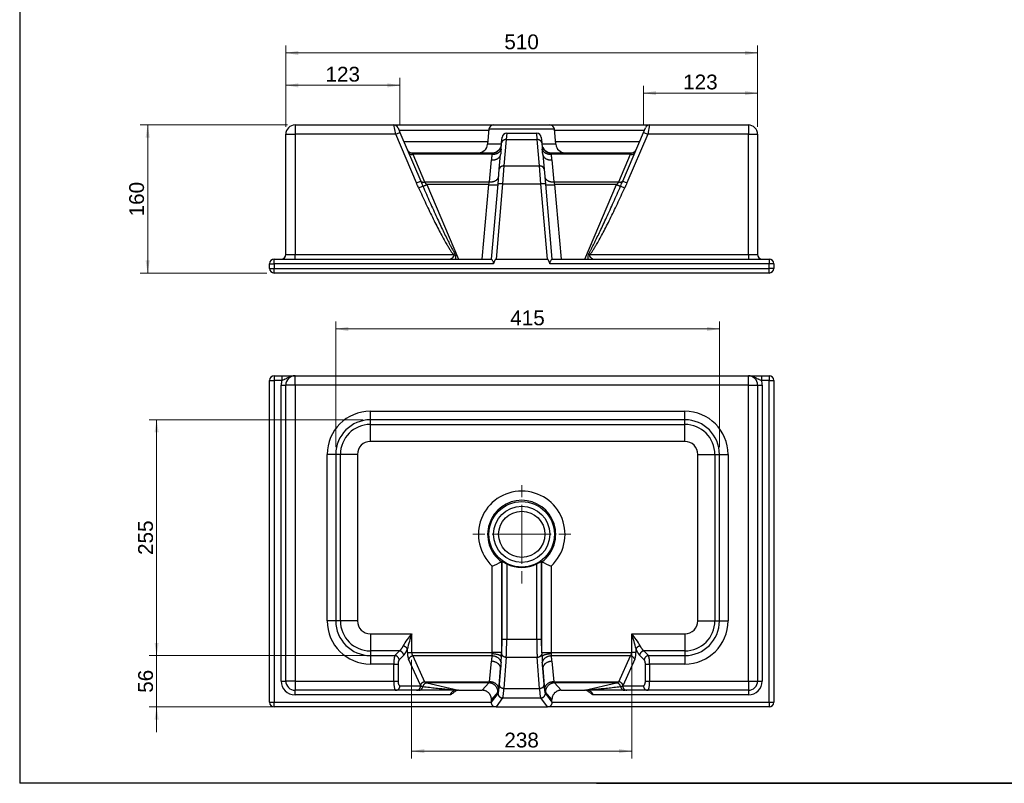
# Model space of a CAD drawing. Header units: millimetres. Extents: x 87 to 2279, y 58 to 1623.
# Tile 1 of 3: x 87 to 1151, y 58 to 884. Entities that reach past the tile are written whole.
import ezdxf
from ezdxf.enums import TextEntityAlignment as Align
from ezdxf.lldxf.tags import DXFTag

# ---------------------------------------------------------------- set-up
doc = ezdxf.new("R2010")
doc.units = ezdxf.units.MM
for name, color, linetype in [('1', 7, 'Continuous'), ('Default', 7, 'Continuous'), ('Predefinito', 7, 'Continuous'), ('TECH', 7, 'Continuous')]:
    doc.layers.add(name, color=color, linetype=linetype)
doc.styles.add('SEACAD_arial_ttf', font='arial.ttf')
tags = doc.linetypes.add('CENTER2', pattern=[28.575, 19.05, -3.175, 3.175, -3.175]).pattern_tags.tags
tags[10:11] = [DXFTag(74, 4), DXFTag(75, 0), DXFTag(340, '0'), DXFTag(46, 0.0), DXFTag(50, 0.0), DXFTag(44, 0.0), DXFTag(45, 0.0)]
tags[8:9] = [DXFTag(74, 4), DXFTag(75, 0), DXFTag(340, '0'), DXFTag(46, 0.0), DXFTag(50, 0.0), DXFTag(44, 0.0), DXFTag(45, 0.0)]
tags[6:7] = [DXFTag(74, 4), DXFTag(75, 0), DXFTag(340, '0'), DXFTag(46, 0.0), DXFTag(50, 0.0), DXFTag(44, 0.0), DXFTag(45, 0.0)]
tags[4:5] = [DXFTag(74, 4), DXFTag(75, 0), DXFTag(340, '0'), DXFTag(46, 0.0), DXFTag(50, 0.0), DXFTag(44, 0.0), DXFTag(45, 0.0)]

# ---------------------------------------------------------------- blocks, each defined once
blk = doc.blocks.new('SEANNOT_GROUP3')
at = {"layer": 'Default', "color": 136, "linetype": 'CENTER2', "lineweight": 9}
for p, q in [((629.5, 367.4), (629.5, 380.4)), ((629.5, 359.4), (629.5, 295.4)), ((589.5, 327.4), (576.5, 327.4)), ((661.5, 327.4), (597.5, 327.4)), ((669.5, 327.4), (682.5, 327.4)), ((629.5, 287.4), (629.5, 274.4))]:
    blk.add_line(p, q, dxfattribs=at)
blk = doc.blocks.new('GDimGGroup12')
at = {"layer": 'Default', "linetype": 'Continuous', "lineweight": 9}
for points in [[(388.1, 815), (374.5, 812.8), (388.1, 810.5)], [(484.3, 815), (484.3, 810.5), (497.9, 812.8)]]:
    blk.add_hatch(color=136, dxfattribs=at).paths.add_polyline_path(points)
at = {"layer": 'Default', "color": 136, "linetype": 'Continuous', "lineweight": 9}
for p, q in [((374.5, 767.9), (374.5, 820.8)), ((497.9, 769.9), (497.9, 820.8)), ((374.5, 812.8), (497.9, 812.8))]:
    blk.add_line(p, q, dxfattribs=at)
at = {"layer": 'Default', "color": 136, "linetype": 'Continuous', "lineweight": 9, "style": 'SEACAD_arial_ttf'}
blk.add_text('123', height=16, dxfattribs=at).set_placement((417.4, 832.8), align=Align.TOP_LEFT)
blk = doc.blocks.new('GDimGGroup13')
at = {"layer": 'Default', "linetype": 'Continuous', "lineweight": 9}
for points in [[(774.7, 806.6), (761.1, 804.4), (774.7, 802.1)], [(870.9, 806.6), (870.9, 802.1), (884.5, 804.4)]]:
    blk.add_hatch(color=136, dxfattribs=at).paths.add_polyline_path(points)
at = {"layer": 'Default', "color": 136, "linetype": 'Continuous', "lineweight": 9}
for p, q in [((761.1, 769.9), (761.1, 812.4)), ((884.5, 767.9), (884.5, 812.4)), ((884.5, 804.4), (761.1, 804.4))]:
    blk.add_line(p, q, dxfattribs=at)
at = {"layer": 'Default', "color": 136, "linetype": 'Continuous', "lineweight": 9, "style": 'SEACAD_arial_ttf'}
blk.add_text('123', height=16, dxfattribs=at).set_placement((804, 824.4), align=Align.TOP_LEFT)
blk = doc.blocks.new('GDimGGroup14')
at = {"layer": 'Default', "linetype": 'Continuous', "lineweight": 9}
for points in [[(388.1, 850.1), (374.5, 847.8), (388.1, 845.5)], [(870.9, 850.1), (870.9, 845.5), (884.5, 847.8)]]:
    blk.add_hatch(color=136, dxfattribs=at).paths.add_polyline_path(points)
at = {"layer": 'Default', "color": 136, "linetype": 'Continuous', "lineweight": 9}
for p, q in [((374.5, 767.9), (374.5, 855.8)), ((884.5, 767.9), (884.5, 855.8)), ((374.5, 847.8), (884.5, 847.8))]:
    blk.add_line(p, q, dxfattribs=at)
at = {"layer": 'Default', "color": 136, "linetype": 'Continuous', "lineweight": 9, "style": 'SEACAD_arial_ttf'}
blk.add_text('510', height=16, dxfattribs=at).set_placement((610.7, 867.8), align=Align.TOP_LEFT)
blk = doc.blocks.new('GDimGGroup15')
at = {"layer": 'Default', "linetype": 'Continuous', "lineweight": 9}
for points in [[(442.1, 551.7), (428.5, 549.4), (442.1, 547.1)], [(829.7, 551.7), (829.7, 547.1), (843.3, 549.4)]]:
    blk.add_hatch(color=136, dxfattribs=at).paths.add_polyline_path(points)
at = {"layer": 'Default', "color": 136, "linetype": 'Continuous', "lineweight": 9}
for p, q in [((428.5, 421.8), (428.5, 557.4)), ((843.3, 421.8), (843.3, 557.4)), ((428.5, 549.4), (843.3, 549.4))]:
    blk.add_line(p, q, dxfattribs=at)
at = {"layer": 'Default', "color": 136, "linetype": 'Continuous', "lineweight": 9, "style": 'SEACAD_arial_ttf'}
blk.add_text('415', height=16, dxfattribs=at).set_placement((617.1, 569.4), align=Align.TOP_LEFT)
blk = doc.blocks.new('GDimGGroup16')
at = {"layer": 'Default', "linetype": 'Continuous', "lineweight": 9}
for points in [[(232.6, 437.7), (237.1, 437.7), (234.9, 451.3)], [(232.6, 210), (234.9, 196.4), (237.1, 210)]]:
    blk.add_hatch(color=136, dxfattribs=at).paths.add_polyline_path(points)
at = {"layer": 'Default', "color": 136, "linetype": 'Continuous', "lineweight": 9}
for p, q in [((457.9, 451.3), (226.9, 451.3)), ((234.9, 451.3), (234.9, 196.4)), ((471.2, 196.4), (226.9, 196.4))]:
    blk.add_line(p, q, dxfattribs=at)
at = {"layer": 'Default', "color": 136, "linetype": 'Continuous', "lineweight": 9, "style": 'SEACAD_arial_ttf'}
blk.add_text('255', height=16, rotation=90, dxfattribs=at).set_placement((214.9, 305.1), align=Align.TOP_LEFT)
blk = doc.blocks.new('GDimGGroup17')
at = {"layer": 'Default', "linetype": 'Continuous', "lineweight": 9}
for points in [[(232.6, 210), (234.9, 196.4), (237.1, 210)], [(232.6, 127.2), (237.1, 127.2), (234.9, 140.8)]]:
    blk.add_hatch(color=136, dxfattribs=at).paths.add_polyline_path(points)
at = {"layer": 'Default', "color": 136, "linetype": 'Continuous', "lineweight": 9}
for p, q in [((234.9, 223.6), (234.9, 113.6)), ((471.2, 196.4), (226.9, 196.4)), ((591, 140.8), (226.9, 140.8))]:
    blk.add_line(p, q, dxfattribs=at)
at = {"layer": 'Default', "color": 136, "linetype": 'Continuous', "lineweight": 9, "style": 'SEACAD_arial_ttf'}
blk.add_text('56', height=16, rotation=90, dxfattribs=at).set_placement((214.9, 156.1), align=Align.TOP_LEFT)
blk = doc.blocks.new('GDimGGroup18')
at = {"layer": 'Default', "linetype": 'Continuous', "lineweight": 9}
for points in [[(524.1, 90.8), (524.1, 95.3), (510.5, 93)], [(734.8, 90.8), (748.4, 93), (734.8, 95.3)]]:
    blk.add_hatch(color=136, dxfattribs=at).paths.add_polyline_path(points)
at = {"layer": 'Default', "color": 136, "linetype": 'Continuous', "lineweight": 9}
for p, q in [((510.5, 191.7), (510.5, 85)), ((748.4, 201.7), (748.4, 85)), ((510.5, 93), (748.4, 93))]:
    blk.add_line(p, q, dxfattribs=at)
at = {"layer": 'Default', "color": 136, "linetype": 'Continuous', "lineweight": 9, "style": 'SEACAD_arial_ttf'}
blk.add_text('238', height=16, dxfattribs=at).set_placement((610.7, 113), align=Align.TOP_LEFT)
blk = doc.blocks.new('GDimGGroup23')
at = {"layer": 'Default', "linetype": 'Continuous', "lineweight": 9}
for points in [[(222.9, 756.3), (227.4, 756.3), (225.2, 769.9)], [(222.9, 623.5), (225.2, 609.9), (227.4, 623.5)]]:
    blk.add_hatch(color=136, dxfattribs=at).paths.add_polyline_path(points)
at = {"layer": 'Default', "color": 136, "linetype": 'Continuous', "lineweight": 9}
for p, q in [((376.5, 769.9), (217.2, 769.9)), ((225.2, 769.9), (225.2, 609.9)), ((354, 609.9), (217.2, 609.9))]:
    blk.add_line(p, q, dxfattribs=at)
at = {"layer": 'Default', "color": 136, "linetype": 'Continuous', "lineweight": 9, "style": 'SEACAD_arial_ttf'}
blk.add_text('160', height=16, rotation=90, dxfattribs=at).set_placement((205.2, 671.1), align=Align.TOP_LEFT)

msp = doc.modelspace()

# ---------------------------------------------------------------- linework, layer by layer
at = {"layer": '1', "color": 7, "linetype": 'Continuous'}
for p, q in [((86.9, 1622.8), (86.9, 58.3)), ((2274.9, 58.3), (86.9, 58.3)), ((710.3, 58.5), (2274.9, 58.5))]:
    msp.add_line(p, q, dxfattribs=at)
at = {"layer": 'Predefinito', "color": 7, "linetype": 'Continuous'}
msp.add_line((710.3, 58.5), (710.3, 58.3), dxfattribs=at)
at = {"layer": 'TECH', "color": 7, "linetype": 'Continuous'}
for p, q in [((384.5, 769.9), (491.2, 769.9)), ((384.5, 769.9), (384.5, 759.9)), ((491.2, 769.9), (599.1, 769.9)), ((493.3, 759.9), (491.2, 769.9)), ((495.8, 766.9), (497.9, 761.9)), ((599.1, 769.9), (659.9, 769.9)), ((659.9, 769.9), (767.8, 769.9)), ((761.1, 761.9), (763.2, 766.9)), ((767.8, 769.9), (765.7, 759.9)), ((767.8, 769.9), (874.5, 769.9)), ((874.5, 769.9), (874.5, 759.9)), ((374.5, 759.9), (384.5, 759.9)), ((374.5, 629.9), (374.5, 759.9)), ((384.5, 759.9), (384.5, 629.9)), ((493.3, 759.9), (384.5, 759.9)), ((493.3, 759.9), (497.9, 761.9)), ((515.7, 707.2), (493.3, 759.9)), ((593.9, 763.8), (497.1, 763.8)), ((497.9, 761.9), (520.3, 709.1)), ((594.1, 765.3), (592.6, 749)), ((664.9, 765.3), (594.1, 765.3)), ((607.8, 750.7), (608.3, 756.6)), ((613.3, 761.1), (612.8, 754.1)), ((613.3, 761.1), (645.7, 761.1)), ((646.2, 754.1), (645.7, 761.1)), ((650.6, 756.6), (651.2, 750.7)), ((666.3, 749), (664.9, 765.3)), ((761.9, 763.8), (665, 763.8)), ((738.7, 709.1), (761.1, 761.9)), ((765.7, 759.9), (743.3, 707.2)), ((761.1, 761.9), (765.7, 759.9)), ((874.5, 759.9), (765.7, 759.9)), ((874.5, 759.9), (884.5, 759.9)), ((874.5, 629.9), (874.5, 759.9)), ((884.5, 759.9), (884.5, 629.9)), ((502, 752.1), (592.9, 752.1)), ((607.6, 749), (592.6, 749)), ((607.6, 748.3), (607.8, 750.7)), ((612.8, 754.1), (610.3, 725.6)), ((612.8, 754.1), (646.2, 754.1)), ((648.7, 725.6), (646.2, 754.1)), ((651.2, 750.7), (651.4, 748.3)), ((666.3, 749), (651.3, 749)), ((666, 752.1), (756.9, 752.1)), ((510.5, 739.9), (597.7, 739.9)), ((511.9, 738.3), (510.5, 739.9)), ((511.9, 738.3), (524.6, 708.4)), ((597.3, 738.3), (511.9, 738.3)), ((597.6, 739.7), (597.7, 739.9)), ((605.3, 722.2), (606.7, 738)), ((652.3, 738), (653.6, 722.2)), ((661.3, 739.9), (748.4, 739.9)), ((661.3, 739.9), (661.3, 739.7)), ((747.1, 738.3), (661.6, 738.3)), ((734.4, 708.4), (747.1, 738.3)), ((748.4, 739.9), (747.1, 738.3)), ((594.6, 708.4), (596.7, 732.1)), ((610.3, 725.6), (608.9, 706.2)), ((610.3, 725.6), (648.7, 725.6)), ((650.1, 706.2), (648.7, 725.6)), ((662.2, 732.1), (664.3, 708.4)), ((603.9, 706), (605.3, 722.2)), ((653.6, 722.2), (655.1, 706)), ((515.7, 707.2), (520.3, 709.1)), ((518.1, 701.9), (522.6, 703.9)), ((524.6, 708.4), (594.6, 708.4)), ((527.1, 705.4), (524.6, 708.4)), ((527.1, 705.4), (561.2, 624.9)), ((593.9, 705.4), (527.1, 705.4)), ((586.8, 624.9), (593.9, 705.4)), ((593.9, 705.4), (594.6, 708.4)), ((596.8, 624.9), (603.9, 706)), ((608.9, 706.2), (601.8, 624.9)), ((608.9, 706.2), (650.1, 706.2)), ((657.2, 624.9), (650.1, 706.2)), ((655.1, 706), (662.2, 624.9)), ((664.3, 708.4), (734.4, 708.4)), ((664.3, 708.4), (665.1, 705.4)), ((731.9, 705.4), (665.1, 705.4)), ((665.1, 705.4), (672.1, 624.9)), ((697.7, 624.9), (731.9, 705.4)), ((734.4, 708.4), (731.9, 705.4)), ((736.4, 703.9), (740.8, 701.9)), ((738.7, 709.1), (743.3, 707.2)), ((374.5, 629.9), (384.5, 629.9)), ((384.5, 629.9), (555.5, 629.9)), ((384.5, 624.9), (384.5, 629.9)), ((555.5, 629.9), (557, 631)), ((702, 631), (703.4, 629.9)), ((703.4, 629.9), (874.5, 629.9)), ((874.5, 629.9), (884.5, 629.9)), ((874.5, 629.9), (874.5, 624.9)), ((357, 614.9), (357, 619.9)), ((357, 619.9), (362, 619.9)), ((362, 624.9), (596.8, 624.9)), ((362, 619.9), (362, 624.9)), ((362, 619.9), (362, 614.9)), ((599, 619.9), (362, 619.9)), ((601.8, 624.9), (657.2, 624.9)), ((897, 619.9), (660, 619.9)), ((662.2, 624.9), (897, 624.9)), ((897, 624.9), (897, 619.9)), ((897, 614.9), (897, 619.9)), ((902, 619.9), (897, 619.9)), ((902, 619.9), (902, 614.9)), ((357, 614.9), (362, 614.9)), ((362, 614.9), (897, 614.9)), ((362, 609.9), (362, 614.9)), ((897, 609.9), (362, 609.9)), ((902, 614.9), (897, 614.9)), ((897, 609.9), (897, 614.9)), ((357, 145.8), (357, 493.8)), ((357, 493.8), (362, 493.8)), ((362, 498.8), (370.3, 498.8)), ((362, 498.8), (362, 493.8)), ((362, 493.8), (362, 145.8)), ((370.3, 493.8), (362, 493.8)), ((370.3, 498.8), (384.5, 498.8)), ((370.3, 498.8), (370.3, 493.8)), ((384.5, 498.8), (874.5, 498.8)), ((384.5, 488.8), (384.5, 498.8)), ((874.5, 488.8), (874.5, 498.8)), ((874.5, 498.8), (888.6, 498.8)), ((888.6, 498.8), (897, 498.8)), ((888.6, 498.8), (888.6, 493.8)), ((897, 493.8), (888.6, 493.8)), ((897, 498.8), (897, 493.8)), ((897, 145.8), (897, 493.8)), ((897, 493.8), (902, 493.8)), ((902, 493.8), (902, 145.8)), ((369.5, 168.8), (369.5, 488.8)), ((369.5, 488.8), (374.5, 488.8)), ((374.5, 168.8), (374.5, 488.8)), ((384.5, 488.8), (374.5, 488.8)), ((874.5, 488.8), (384.5, 488.8)), ((384.5, 488.8), (384.5, 168.8)), ((874.5, 168.8), (874.5, 488.8)), ((874.5, 488.8), (884.5, 488.8)), ((884.5, 488.8), (884.5, 168.8)), ((884.5, 488.8), (889.5, 488.8)), ((889.5, 488.8), (889.5, 168.8)), ((465.9, 460.5), (805.9, 460.5)), ((465.9, 451.3), (465.9, 460.5)), ((805.9, 451.3), (805.9, 460.5)), ((805.9, 451.3), (465.9, 451.3)), ((465.9, 446.3), (465.9, 451.3)), ((805.9, 446.3), (805.9, 451.3)), ((465.9, 446.3), (805.9, 446.3)), ((465.9, 427.9), (465.9, 446.3)), ((805.9, 427.9), (805.9, 446.3)), ((805.9, 427.9), (465.9, 427.9)), ((419.3, 233.8), (419.3, 413.8)), ((428.5, 413.8), (419.3, 413.8)), ((428.5, 413.8), (428.5, 233.8)), ((433.5, 413.8), (428.5, 413.8)), ((433.5, 233.8), (433.5, 413.8)), ((451.9, 413.8), (433.5, 413.8)), ((451.9, 413.8), (451.9, 233.8)), ((819.9, 233.8), (819.9, 413.8)), ((819.9, 413.8), (838.3, 413.8)), ((838.3, 413.8), (843.3, 413.8)), ((838.3, 413.8), (838.3, 233.8)), ((843.3, 233.8), (843.3, 413.8)), ((843.3, 413.8), (852.5, 413.8)), ((852.5, 413.8), (852.5, 233.8)), ((608.3, 298), (607.6, 297.7)), ((608.3, 214), (608.3, 298)), ((650.6, 298), (651.3, 297.7)), ((650.6, 298), (650.6, 214)), ((597.7, 199.7), (597.7, 293)), ((607.6, 297.7), (607.6, 199.7)), ((613.3, 295.5), (613.3, 214)), ((645.7, 214), (645.7, 295.5)), ((651.3, 199.7), (651.3, 297.7)), ((661.3, 293), (661.3, 199.7)), ((428.5, 233.8), (419.3, 233.8)), ((433.5, 233.8), (428.5, 233.8)), ((451.9, 233.8), (433.5, 233.8)), ((819.9, 233.8), (838.3, 233.8)), ((838.3, 233.8), (843.3, 233.8)), ((843.3, 233.8), (852.5, 233.8)), ((465.9, 219.8), (510.5, 219.8)), ((465.9, 219.8), (465.9, 201.4)), ((510.5, 219.8), (510.5, 199.7)), ((608.3, 214), (613.3, 214)), ((613.3, 214), (645.7, 214)), ((645.7, 214), (650.6, 214)), ((748.4, 219.8), (805.9, 219.8)), ((748.4, 199.7), (748.4, 219.8)), ((805.9, 219.8), (805.9, 201.4)), ((505.9, 199.7), (505.9, 203.5)), ((753, 203.5), (753, 199.7)), ((465.9, 201.4), (465.9, 196.4)), ((497.4, 201.4), (465.9, 201.4)), ((465.9, 196.4), (492.5, 196.4)), ((465.9, 196.4), (465.9, 187.2)), ((492.5, 196.4), (497.4, 201.4)), ((502, 196.8), (497.1, 191.8)), ((505.9, 199.7), (510.5, 199.7)), ((520, 164.4), (507.3, 192.3)), ((510.5, 199.7), (597.7, 199.7)), ((511.9, 196), (524.6, 168.1)), ((597.3, 196), (511.9, 196)), ((607.6, 199.7), (597.7, 199.7)), ((607.6, 195.1), (607.8, 197.9)), ((612.8, 194.6), (610.3, 160.9)), ((612.8, 194.6), (646.2, 194.6)), ((648.7, 160.9), (646.2, 194.6)), ((651.2, 197.9), (651.4, 195.1)), ((651.3, 199.7), (661.3, 199.7)), ((661.3, 199.7), (748.4, 199.7)), ((747.1, 196), (661.6, 196)), ((734.4, 168.1), (747.1, 196)), ((751.7, 192.3), (739, 164.4)), ((753, 199.7), (748.4, 199.7)), ((761.9, 191.8), (756.9, 196.8)), ((805.9, 201.4), (761.5, 201.4)), ((761.5, 201.4), (766.5, 196.4)), ((766.5, 196.4), (805.9, 196.4)), ((805.9, 201.4), (805.9, 196.4)), ((805.9, 196.4), (805.9, 187.2)), ((491.2, 187.2), (465.9, 187.2)), ((491.2, 168.8), (491.2, 187.2)), ((491.2, 187.2), (495.8, 187.2)), ((495.8, 187.2), (495.8, 168.8)), ((594.6, 168.1), (596.7, 190.2)), ((606.7, 182.9), (604.6, 160.8)), ((605.3, 164.1), (606.7, 182.9)), ((652.3, 182.9), (653.6, 164.1)), ((654.3, 160.8), (652.3, 182.9)), ((662.2, 190.2), (664.3, 168.1)), ((763.2, 168.8), (763.2, 187.2)), ((763.2, 187.2), (767.8, 187.2)), ((805.9, 187.2), (767.8, 187.2)), ((767.8, 187.2), (767.8, 168.8)), ((369.5, 168.8), (374.5, 168.8)), ((384.5, 168.8), (374.5, 168.8)), ((384.5, 168.8), (491.2, 168.8)), ((384.5, 168.8), (384.5, 158.8)), ((491.2, 168.8), (495.8, 168.8)), ((497.9, 163.8), (520.3, 163.8)), ((524.6, 168.1), (594.6, 168.1)), ((527.1, 166.8), (561.2, 158.8)), ((593.9, 166.8), (527.1, 166.8)), ((586.8, 158.8), (593.9, 166.8)), ((610.3, 160.9), (648.7, 160.9)), ((664.3, 168.1), (734.4, 168.1)), ((731.9, 166.8), (665.1, 166.8)), ((665.1, 166.8), (672.1, 158.8)), ((697.7, 158.8), (731.9, 166.8)), ((738.7, 163.8), (761.1, 163.8)), ((763.2, 168.8), (767.8, 168.8)), ((767.8, 168.8), (874.5, 168.8)), ((874.5, 168.8), (874.5, 158.8)), ((874.5, 168.8), (884.5, 168.8)), ((884.5, 168.8), (889.5, 168.8)), ((384.5, 153.8), (384.5, 158.8)), ((493.3, 158.8), (384.5, 158.8)), ((552.7, 153.8), (384.5, 153.8)), ((515.7, 158.8), (493.3, 158.8)), ((518.1, 158.8), (515.7, 158.8)), ((555.5, 158.8), (518.1, 158.8)), ((561.2, 158.8), (586.8, 158.8)), ((603.8, 156.8), (596.8, 148.9)), ((596.8, 145.8), (603.9, 155.4)), ((608.9, 150.5), (601.8, 140.8)), ((608.9, 150.5), (650.1, 150.5)), ((657.2, 140.8), (650.1, 150.5)), ((662.2, 148.9), (655.1, 156.8)), ((655.1, 155.4), (662.2, 145.8)), ((672.1, 158.8), (697.7, 158.8)), ((740.8, 158.8), (703.4, 158.8)), ((874.5, 153.8), (706.2, 153.8)), ((743.3, 158.8), (740.8, 158.8)), ((765.7, 158.8), (743.3, 158.8)), ((874.5, 158.8), (765.7, 158.8)), ((874.5, 158.8), (874.5, 153.8)), ((357, 145.8), (362, 145.8)), ((362, 145.8), (596.8, 145.8)), ((362, 140.8), (362, 145.8)), ((599, 140.8), (362, 140.8)), ((596.8, 145.8), (596.8, 148.9)), ((596.8, 145.8), (596.8, 145.8)), ((601.8, 140.8), (599, 140.8)), ((601.8, 140.8), (657.2, 140.8)), ((660, 140.8), (657.2, 140.8)), ((897, 140.8), (660, 140.8)), ((662.2, 145.8), (662.2, 148.9)), ((662.2, 145.8), (897, 145.8)), ((662.2, 145.8), (662.2, 145.8)), ((897, 145.8), (897, 140.8)), ((897, 145.8), (902, 145.8))]:
    msp.add_line(p, q, dxfattribs=at)
for radius in [35.4, 30.4, 25]:
    msp.add_circle((629.5, 327.4), radius, dxfattribs=at)
for centre, radius, start, end in [((384.5, 759.9), 10, 90, 180), ((491.2, 764.9), 5, 23, 90), ((599.1, 764.9), 5, 90, 175), ((659.9, 764.9), 5, 5, 90), ((767.8, 764.9), 5, 90, 157), ((874.5, 759.9), 10, 0, 90), ((613.3, 756.1), 5, 90, 175), ((645.7, 756.1), 5, 5, 90), ((582.7, 749.9), 10, 270, 355), ((597.7, 749.9), 10, 270, 355), ((149.1, 784.9), 459.9, 354.8604, 355.433), ((661.3, 749.9), 10, 185, 270), ((1109.8, 784.9), 459.9, 184.567, 185.1396), ((676.3, 749.9), 10, 185, 270), ((510.5, 744.9), 5, 203, 270), ((585.5, 741.8), 12.4, 343.4784, 349.933), ((673, 741.7), 11.8, 189.926, 196.6626), ((748.4, 744.9), 5, 270, 337), ((369.5, 629.9), 5, 270, 360), ((709.2, 626.9), 8.3, 150.4871, 193.881), ((889.5, 629.9), 5, 180, 270), ((362, 619.9), 5, 90, 180), ((897, 619.9), 5, 0, 90), ((362, 614.9), 5, 180, 270), ((897, 614.9), 5, 270, 360), ((362, 493.8), 5, 90, 180), ((384.5, 488.8), 15, 160.5288, 180), ((384.5, 488.8), 10, 90, 180), ((874.5, 488.8), 10, 0, 90), ((874.5, 488.8), 15, 0, 19.4712), ((897, 493.8), 5, 0, 90), ((465.9, 413.8), 46.6, 90, 180), ((805.9, 413.8), 46.6, 0, 90), ((465.9, 413.8), 37.4, 90, 180), ((805.9, 413.8), 37.4, 0, 90), ((465.9, 413.8), 32.4, 90, 180), ((805.9, 413.8), 32.4, 0, 90), ((465.9, 413.8), 14, 90, 180), ((805.9, 413.8), 14, 0, 90), ((629.5, 327.4), 46.8, 312.7971, 227.2029), ((629.5, 327.4), 36.8, 306.3474, 233.6526), ((519.6, 472.6), 195.8, 293.5074, 296.7275), ((629.5, 327.4), 35.8, 243.0932, 296.9068), ((739.4, 472.6), 195.8, 243.2725, 246.4926), ((465.9, 233.8), 46.6, 180, 270), ((465.9, 233.8), 37.4, 180, 270), ((465.9, 233.8), 32.4, 180, 270), ((465.9, 233.8), 14, 180, 270), ((805.9, 233.8), 46.6, 270, 360), ((805.9, 233.8), 37.4, 270, 360), ((805.9, 233.8), 14, 270, 360), ((805.9, 233.8), 32.4, 270, 360), ((562.6, 173.4), 69.8, 138.2923, 151.455), ((653, 170.9), 150.6, 161.0502, 167.5167), ((696.3, 173.4), 69.8, 28.545, 41.7077), ((606, 170.9), 150.6, 12.4833, 18.9498), ((588.1, 198.5), 9.53, 344.975, 357.9697), ((416.2, 204.6), 191.6, 355.3719, 357.1567), ((842.8, 204.6), 191.6, 182.8433, 184.6281), ((669.9, 198.3), 8.56, 181.2927, 195.7626), ((384.5, 168.8), 15, 180, 270), ((384.5, 168.8), 10, 180, 270), ((523.4, 167.9), 5.16, 232.0605, 260.3819), ((735.5, 167.9), 5.16, 279.6181, 307.9395), ((874.5, 168.8), 10, 270, 360), ((874.5, 168.8), 15, 270, 360), ((362, 145.8), 5, 180, 270), ((897, 145.8), 5, 270, 360)]:
    msp.add_arc(centre, radius, start, end, dxfattribs=at)
for points, weights in [([(597.6, 739.7), (606.8, 739.6), (607.6, 748.3)], [1, 0.735866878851, 1]), ([(612.8, 754.1), (608.1, 754.2), (607.8, 750.7)], [1, 0.730275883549, 1]), ([(651.2, 750.7), (650.8, 754.2), (646.2, 754.1)], [1, 0.73027588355, 1]), ([(651.4, 748.3), (652.1, 739.6), (661.3, 739.7)], [1, 0.735866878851, 1]), ([(507.3, 739.8), (508.2, 737.5), (511.9, 738.3)], [1, 0.795710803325, 1]), ([(597.3, 738.3), (597, 735.2), (596.7, 732.1)], [1, 0.999411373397, 1]), ([(596.7, 732.1), (606.1, 731.6), (606.7, 738)], [1, 0.727805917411, 1]), ([(597.3, 738.3), (606.1, 737.9), (607.2, 743.7)], [1, 0.750740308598, 1]), ([(607.2, 743.7), (606.9, 740.9), (606.7, 738)], [1, 0.999411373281, 1]), ([(652.3, 738), (652, 740.9), (651.7, 743.7)], [1, 0.999411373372, 1]), ([(651.7, 743.7), (652.9, 737.9), (661.6, 738.3)], [1, 0.750740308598, 1]), ([(652.3, 738), (652.8, 731.6), (662.2, 732.1)], [1, 0.727805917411, 1]), ([(662.2, 732.1), (661.9, 735.2), (661.6, 738.3)], [1, 0.999411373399, 1]), ([(747.1, 738.3), (750.7, 737.5), (751.7, 739.8)], [1, 0.795710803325, 1]), ([(610.3, 725.6), (605.6, 725.8), (605.3, 722.2)], [1, 0.73027588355, 1]), ([(653.6, 722.2), (653.3, 725.8), (648.7, 725.6)], [1, 0.73027588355, 1]), ([(594.6, 708.4), (604, 707.9), (604.6, 714.3)], [1, 0.727805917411, 1]), ([(654.3, 714.3), (654.9, 707.9), (664.3, 708.4)], [1, 0.727805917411, 1]), ([(520, 709.8), (520.9, 707.5), (524.6, 708.4)], [1, 0.795710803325, 1]), ([(522.6, 703.9), (523.5, 703.9), (527.1, 705.4)], [1, 0.787993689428, 1]), ([(522.6, 703.9), (546.2, 649.6), (557, 631)], [1, 0.876552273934, 1]), ([(593.9, 705.4), (603.8, 704.6), (603.8, 705.6)], [1, 0.710123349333, 1]), ([(608.9, 706.2), (603.9, 706.6), (603.9, 706)], [1, 0.710722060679, 1]), ([(655.1, 706), (655, 706.6), (650.1, 706.2)], [1, 0.710722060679, 1]), ([(655.1, 705.6), (655.2, 704.6), (665.1, 705.4)], [1, 0.710123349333, 1]), ([(702, 631), (712.7, 649.6), (736.4, 703.9)], [1, 0.876552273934, 1]), ([(731.9, 705.4), (735.5, 703.9), (736.4, 703.9)], [1, 0.787993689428, 1]), ([(734.4, 708.4), (738, 707.5), (739, 709.8)], [1, 0.795710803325, 1]), ([(518.1, 701.9), (542.4, 647.6), (555.5, 629.9)], [1, 0.876552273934, 1]), ([(703.4, 629.9), (716.5, 647.6), (740.8, 701.9)], [1, 0.876552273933, 1]), ([(601.8, 624.9), (600.5, 624.9), (599, 619.9)], [1, 0.970148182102, 1]), ([(660, 619.9), (658.4, 624.9), (657.2, 624.9)], [1, 0.970148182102, 1]), ([(607.8, 197.9), (608.3, 204.9), (608.3, 214)], [1, 0.939205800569, 1]), ([(612.8, 194.6), (613.3, 203), (613.3, 214)], [1, 0.939205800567, 1]), ([(645.7, 214), (645.7, 203), (646.2, 194.6)], [1, 0.939205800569, 1]), ([(650.6, 214), (650.6, 204.9), (651.2, 197.9)], [1, 0.939205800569, 1]), ([(497.4, 201.4), (499.7, 203.2), (501.3, 206.7)], [1, 0.974097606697, 1]), ([(505.9, 203.5), (504.9, 206), (501.3, 206.7)], [1, 0.804831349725, 1]), ([(502, 196.8), (504.3, 199.1), (505.9, 203.5)], [1, 0.974097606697, 1]), ([(757.6, 206.7), (754.1, 206), (753, 203.5)], [1, 0.804831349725, 1]), ([(753, 203.5), (754.6, 199.1), (756.9, 196.8)], [1, 0.974097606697, 1]), ([(757.6, 206.7), (759.2, 203.2), (761.5, 201.4)], [1, 0.974097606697, 1]), ([(492.5, 196.4), (491.2, 193.8), (491.2, 187.2)], [1, 0.833885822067, 1]), ([(497.1, 191.8), (496.4, 195.8), (492.5, 196.4)], [1, 0.759167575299, 1]), ([(497.1, 191.8), (495.8, 190.5), (495.8, 187.2)], [1, 0.833885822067, 1]), ([(502, 196.8), (501.4, 200.8), (497.4, 201.4)], [1, 0.759167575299, 1]), ([(505.9, 199.7), (505.9, 195.3), (507.3, 192.3)], [1, 0.9169438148, 1]), ([(511.9, 196), (508.2, 195.2), (507.3, 192.3)], [1, 0.795710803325, 1]), ([(510.5, 199.7), (510.5, 197.5), (511.9, 196)], [1, 0.9169438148, 1]), ([(597.3, 196), (597, 193.1), (596.7, 190.2)], [1, 0.999411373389, 1]), ([(607.2, 189.1), (606.1, 195.6), (597.3, 196)], [1, 0.750740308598, 1]), ([(597.6, 198.1), (597.7, 198.9), (597.7, 199.7)], [1, 0.988008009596, 1]), ([(607.6, 195.1), (606.8, 197.9), (597.6, 198.1)], [1, 0.735866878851, 1]), ([(607.6, 195.1), (607.6, 197.3), (607.6, 199.7)], [1, 0.98800800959, 1]), ([(607.8, 197.9), (608.1, 194.8), (612.8, 194.6)], [1, 0.730275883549, 1]), ([(646.2, 194.6), (650.8, 194.8), (651.2, 197.9)], [1, 0.73027588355, 1]), ([(651.3, 199.7), (651.3, 197.3), (651.4, 195.1)], [1, 0.988008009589, 1]), ([(661.3, 198.1), (652.1, 197.9), (651.4, 195.1)], [1, 0.735866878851, 1]), ([(661.6, 196), (652.9, 195.6), (651.7, 189.1)], [1, 0.750740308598, 1]), ([(661.3, 199.7), (661.3, 198.9), (661.3, 198.1)], [1, 0.988008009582, 1]), ([(662.2, 190.2), (661.9, 193.1), (661.6, 196)], [1, 0.999411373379, 1]), ([(747.1, 196), (748.4, 197.5), (748.4, 199.7)], [1, 0.916943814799, 1]), ([(751.7, 192.3), (750.7, 195.2), (747.1, 196)], [1, 0.795710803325, 1]), ([(751.7, 192.3), (753, 195.3), (753, 199.7)], [1, 0.9169438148, 1]), ([(761.5, 201.4), (757.5, 200.8), (756.9, 196.8)], [1, 0.759167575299, 1]), ([(766.5, 196.4), (762.5, 195.8), (761.9, 191.8)], [1, 0.759167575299, 1]), ([(763.2, 187.2), (763.2, 190.5), (761.9, 191.8)], [1, 0.833885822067, 1]), ([(767.8, 187.2), (767.8, 193.8), (766.5, 196.4)], [1, 0.833885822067, 1]), ([(606.7, 182.9), (606.1, 189.8), (596.7, 190.2)], [1, 0.727805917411, 1]), ([(607.2, 189.1), (606.9, 186), (606.7, 182.9)], [1, 0.999411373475, 1]), ([(652.3, 182.9), (652, 186), (651.7, 189.1)], [1, 0.999411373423, 1]), ([(662.2, 190.2), (652.8, 189.8), (652.3, 182.9)], [1, 0.727805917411, 1]), ([(491.2, 168.8), (491.2, 158.8), (493.3, 158.8)], [1, 0.707106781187, 1]), ([(493.3, 158.8), (497.9, 158.8), (497.9, 163.8)], [1, 0.707106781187, 1]), ([(495.8, 168.8), (495.8, 163.8), (497.9, 163.8)], [1, 0.707106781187, 1]), ([(515.7, 158.8), (520.3, 158.8), (520.3, 163.8)], [1, 0.707106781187, 1]), ([(518.1, 158.8), (521.8, 158.8), (522.6, 162.8)], [1, 0.775776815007, 1]), ([(524.6, 168.1), (520.9, 167.3), (520, 164.4)], [1, 0.795710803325, 1]), ([(520, 164.4), (520.1, 164.1), (520.3, 163.8)], [1, 0.998932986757, 1]), ([(527.1, 166.8), (523.5, 166.6), (522.6, 162.8)], [1, 0.787993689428, 1]), ([(522.6, 162.8), (546.2, 160.2), (557, 159.2)], [1, 0.876552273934, 1]), ([(524.6, 168.1), (525.6, 167), (527.1, 166.8)], [1, 0.947387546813, 1]), ([(593.9, 166.8), (594.3, 167), (594.6, 168.1)], [1, 0.947387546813, 1]), ([(603.8, 156.8), (603.8, 166.7), (593.9, 166.8)], [1, 0.710123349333, 1]), ([(604.6, 160.8), (604, 167.7), (594.6, 168.1)], [1, 0.727805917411, 1]), ([(603.8, 156.8), (604.3, 157.3), (604.6, 160.8)], [1, 0.947387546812, 1]), ([(603.9, 155.4), (604.7, 156.6), (605.3, 164.1)], [1, 0.930154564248, 1]), ([(605.3, 164.1), (605.6, 161.1), (610.3, 160.9)], [1, 0.730275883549, 1]), ([(608.9, 150.5), (609.7, 151.9), (610.3, 160.9)], [1, 0.930154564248, 1]), ([(648.7, 160.9), (653.3, 161.1), (653.6, 164.1)], [1, 0.730275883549, 1]), ([(648.7, 160.9), (649.2, 151.9), (650.1, 150.5)], [1, 0.930154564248, 1]), ([(653.6, 164.1), (654.2, 156.6), (655.1, 155.4)], [1, 0.930154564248, 1]), ([(664.3, 168.1), (654.9, 167.7), (654.3, 160.8)], [1, 0.727805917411, 1]), ([(654.3, 160.8), (654.7, 157.3), (655.1, 156.8)], [1, 0.947387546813, 1]), ([(665.1, 166.8), (655.2, 166.7), (655.1, 156.8)], [1, 0.710123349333, 1]), ([(664.3, 168.1), (664.6, 167), (665.1, 166.8)], [1, 0.947387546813, 1]), ([(702, 159.2), (712.7, 160.2), (736.4, 162.8)], [1, 0.876552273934, 1]), ([(731.9, 166.8), (733.3, 167), (734.4, 168.1)], [1, 0.947387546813, 1]), ([(736.4, 162.8), (735.5, 166.6), (731.9, 166.8)], [1, 0.787993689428, 1]), ([(739, 164.4), (738, 167.3), (734.4, 168.1)], [1, 0.795710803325, 1]), ([(736.4, 162.8), (737.1, 158.8), (740.8, 158.8)], [1, 0.775776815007, 1]), ([(738.7, 163.8), (738.8, 164.1), (739, 164.4)], [1, 0.998932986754, 1]), ([(738.7, 163.8), (738.7, 158.8), (743.3, 158.8)], [1, 0.707106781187, 1]), ([(761.1, 163.8), (763.2, 163.8), (763.2, 168.8)], [1, 0.707106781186, 1]), ([(761.1, 163.8), (761.1, 158.8), (765.7, 158.8)], [1, 0.707106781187, 1]), ([(765.7, 158.8), (767.8, 158.8), (767.8, 168.8)], [1, 0.707106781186, 1]), ([(555.5, 158.8), (556.3, 158.8), (557, 159.2)], [1, 0.982820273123, 1]), ([(561.2, 158.8), (559.3, 158.8), (557.8, 157.7)], [1, 0.939109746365, 1]), ([(596.8, 148.9), (596.8, 158.8), (586.8, 158.8)], [1, 0.710123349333, 1]), ([(603.9, 155.4), (603.9, 150.5), (608.9, 150.5)], [1, 0.710722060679, 1]), ([(650.1, 150.5), (655, 150.5), (655.1, 155.4)], [1, 0.710722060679, 1]), ([(672.1, 158.8), (662.2, 158.8), (662.2, 148.9)], [1, 0.710123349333, 1]), ([(701.2, 157.7), (699.7, 158.8), (697.7, 158.8)], [1, 0.939109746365, 1]), ([(702, 159.2), (702.7, 158.8), (703.4, 158.8)], [1, 0.982820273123, 1])]:
    msp.add_rational_spline(points, weights, degree=2, dxfattribs=at)
for points, knots in [([(518.1, 701.9), (517.7, 702.8), (517.3, 703.7), (516.5, 705.4), (516, 706.3), (515.7, 707.2)], [0, 0, 0, 0, 0.5, 0.5, 1, 1, 1, 1]), ([(520.3, 709.1), (520.6, 708.3), (521, 707.4), (521.8, 705.7), (522.2, 704.8), (522.6, 703.9)], [0, 0, 0, 0, 0.5, 0.5, 1, 1, 1, 1]), ([(736.4, 703.9), (736.7, 704.8), (737.1, 705.7), (737.9, 707.4), (738.3, 708.3), (738.7, 709.1)], [0, 0, 0, 0, 0.5, 0.5, 1, 1, 1, 1]), ([(743.3, 707.2), (742.9, 706.3), (742.5, 705.4), (741.6, 703.7), (741.2, 702.8), (740.8, 701.9)], [0, 0, 0, 0, 0.5, 0.5, 1, 1, 1, 1]), ([(552.7, 624.9), (552.7, 624.9), (553, 625.1), (553.7, 625.7), (554.2, 626), (555.2, 626.9), (555.7, 627.4), (556.2, 628.2), (556.3, 628.3), (556.4, 628.7), (556.4, 628.9), (556.1, 629.4), (555.8, 629.7), (555.5, 629.9)], [0, 0, 0, 0, 0.25, 0.25, 0.5, 0.5, 0.75, 0.75, 0.8125, 0.8125, 0.875, 0.875, 1, 1, 1, 1]), ([(557, 631), (557.2, 630.5), (557.5, 630), (557.7, 629.3), (557.8, 629), (557.9, 628.5), (557.9, 628.2), (558, 627.4), (558, 626.9), (557.9, 625.9), (557.9, 625.4), (557.8, 624.9)], [0, 0, 0, 0, 0.25, 0.25, 0.375, 0.375, 0.5, 0.5, 0.75, 0.75, 1, 1, 1, 1]), ([(703.4, 629.9), (703.1, 629.7), (702.8, 629.4), (702.6, 628.9), (702.6, 628.7), (702.7, 628.3), (702.8, 628.2), (703.2, 627.4), (703.8, 626.9), (704.7, 626.1), (705.2, 625.7), (705.9, 625.1), (706.2, 624.9), (706.2, 624.9)], [0, 0, 0, 0, 0.125, 0.125, 0.1875, 0.1875, 0.25, 0.25, 0.5, 0.5, 0.75, 0.75, 1, 1, 1, 1]), ([(599, 619.9), (599.1, 620.2), (599.1, 620.6), (599, 621.3), (599, 621.6), (598.6, 622.5), (598.3, 623), (597.6, 623.9), (597.3, 624.2), (596.9, 624.8), (596.8, 624.9), (596.8, 624.9)], [0, 0, 0, 0, 0.125, 0.125, 0.25, 0.25, 0.5, 0.5, 0.75, 0.75, 1, 1, 1, 1]), ([(662.2, 624.9), (662.2, 624.9), (662, 624.8), (661.6, 624.2), (661.3, 623.9), (660.7, 623), (660.3, 622.5), (660, 621.6), (659.9, 621.3), (659.8, 620.6), (659.9, 620.2), (660, 619.9)], [0, 0, 0, 0, 0.25, 0.25, 0.5, 0.5, 0.75, 0.75, 0.875, 0.875, 1, 1, 1, 1]), ([(384.5, 498.8), (384.4, 498.8), (384.3, 498.8), (384.1, 498.8), (383.9, 498.8), (383.7, 498.8), (383.2, 498.8), (382.9, 498.8), (381.9, 498.6), (381.3, 498.5), (380.1, 498.1), (379.5, 497.9), (378.4, 497.5), (377.8, 497.2), (376.7, 496.7), (376.2, 496.4), (375.1, 495.8), (374.5, 495.5), (373.7, 495.1), (373.4, 495), (372.8, 494.7), (372.5, 494.6), (371.6, 494.2), (371, 494), (370.3, 493.8)], [0, 0, 0, 0, 0.015625, 0.015625, 0.03125, 0.0625, 0.0625, 0.125, 0.125, 0.25, 0.25, 0.375, 0.375, 0.5, 0.5, 0.625, 0.625, 0.75, 0.75, 0.8125, 0.8125, 0.875, 0.875, 1, 1, 1, 1]), ([(888.6, 493.8), (888, 494), (887.3, 494.2), (886.4, 494.6), (886.1, 494.7), (885.6, 495), (885.3, 495.1), (884.4, 495.5), (883.9, 495.8), (882.8, 496.4), (882.2, 496.7), (881.1, 497.2), (880.6, 497.5), (879.4, 497.9), (878.8, 498.1), (877.6, 498.5), (877, 498.6), (876.1, 498.8), (875.8, 498.8), (875.3, 498.8), (875, 498.8), (874.8, 498.8), (874.6, 498.8), (874.5, 498.8), (874.5, 498.8)], [0, 0, 0, 0, 0.125, 0.125, 0.1875, 0.1875, 0.25, 0.25, 0.375, 0.375, 0.5, 0.5, 0.625, 0.625, 0.75, 0.75, 0.875, 0.875, 0.9375, 0.9375, 0.96875, 0.984375, 0.984375, 1, 1, 1, 1]), ([(608.3, 298), (608.3, 298), (608.4, 298), (608.6, 298), (608.7, 297.9), (609, 297.8), (609.2, 297.7), (609.6, 297.5), (609.8, 297.3), (610.2, 297.1), (610.5, 296.9), (611, 296.7), (611.3, 296.5), (611.8, 296.2), (612.1, 296.1), (612.7, 295.8), (613, 295.6), (613.3, 295.5)], [0, 0, 0, 0, 0.125, 0.125, 0.25, 0.25, 0.375, 0.375, 0.5, 0.5, 0.625, 0.625, 0.75, 0.75, 0.875, 0.875, 1, 1, 1, 1]), ([(645.7, 295.5), (646.3, 295.8), (646.8, 296.1), (647.7, 296.5), (647.9, 296.7), (648.4, 296.9), (648.7, 297.1), (649.2, 297.3), (649.4, 297.5), (649.8, 297.7), (649.9, 297.8), (650.2, 297.9), (650.4, 298), (650.5, 298), (650.6, 298), (650.6, 298)], [0, 0, 0, 0, 0.25, 0.25, 0.375, 0.375, 0.5, 0.5, 0.625, 0.625, 0.75, 0.75, 0.875, 0.875, 1, 1, 1, 1]), ([(552.7, 153.8), (552.7, 154.6), (553, 155.4), (553.7, 156.6), (554.2, 157.1), (555.2, 157.9), (555.7, 158.2), (556.2, 158.5), (556.3, 158.6), (556.4, 158.7), (556.4, 158.7), (556.1, 158.8), (555.8, 158.8), (555.5, 158.8)], [0, 0, 0, 0, 0.25, 0.25, 0.5, 0.5, 0.75, 0.75, 0.8125, 0.8125, 0.875, 0.875, 1, 1, 1, 1]), ([(557.8, 157.7), (557, 157), (556.1, 156.4), (554.8, 155.5), (554.3, 155.2), (553.5, 154.6), (553.1, 154.2), (552.7, 153.8)], [0, 0, 0, 0, 0.5, 0.5, 0.75, 0.75, 1, 1, 1, 1]), ([(557, 159.2), (557.2, 159.2), (557.5, 159.1), (557.7, 159), (557.8, 159), (557.9, 158.9), (557.9, 158.9), (558, 158.7), (558, 158.5), (557.9, 158.1), (557.9, 157.9), (557.8, 157.7)], [0, 0, 0, 0, 0.25, 0.25, 0.375, 0.375, 0.5, 0.5, 0.75, 0.75, 1, 1, 1, 1]), ([(701.2, 157.7), (701.1, 157.9), (701, 158.1), (701, 158.5), (700.9, 158.7), (701, 158.9), (701.1, 159), (701.5, 159.1), (701.7, 159.2), (702, 159.2)], [0, 0, 0, 0, 0.25, 0.25, 0.5, 0.5, 0.75, 0.75, 1, 1, 1, 1]), ([(706.2, 153.8), (705.8, 154.2), (705.4, 154.6), (704.6, 155.2), (704.2, 155.5), (702.9, 156.4), (702, 157), (701.2, 157.7)], [0, 0, 0, 0, 0.25, 0.25, 0.5, 0.5, 1, 1, 1, 1]), ([(703.4, 158.8), (703.1, 158.8), (702.8, 158.8), (702.6, 158.7), (702.6, 158.7), (702.7, 158.6), (702.8, 158.5), (703.2, 158.2), (703.8, 157.9), (704.7, 157.1), (705.2, 156.6), (705.9, 155.4), (706.2, 154.6), (706.2, 153.8)], [0, 0, 0, 0, 0.125, 0.125, 0.1875, 0.1875, 0.25, 0.25, 0.5, 0.5, 0.75, 0.75, 1, 1, 1, 1]), ([(599, 140.8), (599, 140.8), (599, 140.9), (599.1, 140.9), (599.1, 140.9), (599, 141), (599, 141.1), (598.7, 141.4), (598.6, 141.5), (598.3, 141.9), (598.1, 142.1), (597.8, 142.5), (597.6, 142.7), (597.4, 143.3), (597.2, 143.6), (597, 144.2), (596.9, 144.5), (596.8, 145.1), (596.8, 145.5), (596.8, 145.8)], [0, 0, 0, 0, 0.0625, 0.0625, 0.125, 0.125, 0.25, 0.25, 0.375, 0.375, 0.5, 0.5, 0.625, 0.625, 0.75, 0.75, 0.875, 0.875, 1, 1, 1, 1]), ([(662.2, 145.8), (662.2, 145.5), (662.1, 145.1), (662, 144.6), (662, 144.5), (661.9, 144.2), (661.9, 144), (661.7, 143.6), (661.6, 143.3), (661.3, 142.8), (661.1, 142.5), (660.8, 142.1), (660.7, 141.9), (660.4, 141.5), (660.2, 141.4), (660, 141.2), (660, 141.1), (659.9, 141), (659.9, 141), (659.8, 140.9), (659.9, 140.9), (659.9, 140.9), (659.9, 140.8), (660, 140.8)], [0, 0, 0, 0, 0.125, 0.125, 0.1875, 0.1875, 0.25, 0.25, 0.375, 0.375, 0.5, 0.5, 0.625, 0.625, 0.75, 0.75, 0.8125, 0.8125, 0.875, 0.875, 0.9375, 0.9375, 1, 1, 1, 1])]:
    msp.add_open_spline(points, degree=3, knots=knots, dxfattribs=at)

# ---------------------------------------------------------------- block references
at = {"layer": 'Default'}
for name in ['GDimGGroup14', 'GDimGGroup12', 'GDimGGroup13', 'GDimGGroup23', 'GDimGGroup15', 'GDimGGroup16', 'SEANNOT_GROUP3', 'GDimGGroup17', 'GDimGGroup18']:
    msp.add_blockref(name, (0, 0), dxfattribs=at)

doc.saveas('drawing.dxf')
